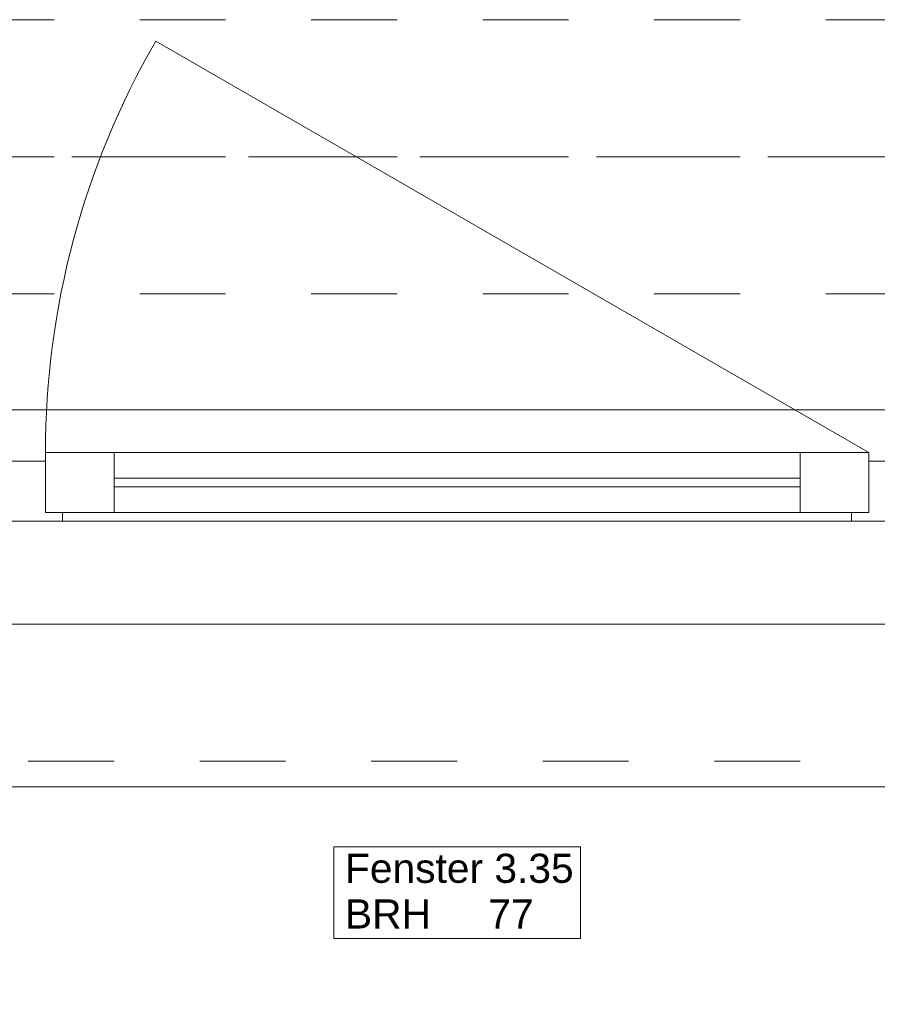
# Model space of a CAD drawing. Header units: metres. Extents: x -3.5 to 65.3, y -10.9 to 16.7.
# Tile 204 of 213: x 55.8 to 56.8, y -0.4 to 0.7. Entities that reach past the tile are written whole.
import ezdxf

# ---------------------------------------------------------------- set-up
doc = ezdxf.new("R2010")
doc.units = ezdxf.units.M
doc.header["$MEASUREMENT"] = 0
for name, pattern in [('Achse', [0.08, 0.04, -0.02, 0, -0.02]), ('Strichlinie doppelt', [0.218722, 0.105833, -0.042333, 0.028222, -0.042333]), ('Strichlinie eng', [0.046, 0.03, -0.016]), ('Untersicht', [0.04, 0.03, -0.01])]:
    doc.linetypes.add(name, pattern=pattern)
for name, color, linetype in [('451 - Universal.Achsen Raster', 7, 'Continuous'), ('603 - Struktur.Bodenplatte_ Decke Roh', 7, 'Continuous'), ('604 - Struktur.Wand Aussen', 7, 'Continuous'), ('608 - Struktur.Träger', 7, 'Continuous')]:
    doc.layers.add(name, color=color, linetype=linetype)
doc.styles.add('ERSTELLTER_STIL_1', font='txt')

msp = doc.modelspace()

# ---------------------------------------------------------------- linework, layer by layer
at = {"layer": '451 - Universal.Achsen Raster', "color": 160, "linetype": 'Strichlinie doppelt', "lineweight": 9, "true_color": 0x3232ff}
msp.add_line((64.935, 0.55), (-3.175, 0.55), dxfattribs=at)
at = {"layer": '603 - Struktur.Bodenplatte_ Decke Roh', "color": 7, "linetype": 'Continuous', "lineweight": 18, "flags": 128}
msp.add_lwpolyline([(55.22, 0.005), (62.275, 0.005)], dxfattribs=at)
at = {"layer": '604 - Struktur.Wand Aussen', "color": 7, "linetype": 'Continuous', "lineweight": 9}
for p, q in [((56.83, 0.205), (55.9986, 0.685)), ((55.16, 0.255), (57.54, 0.255)), ((55.25, -0.185), (57.45, -0.185))]:
    msp.add_line(p, q, dxfattribs=at)
at = {"layer": '604 - Struktur.Wand Aussen', "color": 7, "linetype": 'Strichlinie eng', "lineweight": 9}
for p, q in [((55.16, 0.255), (57.54, 0.255)), ((55.25, -0.155), (57.45, -0.155))]:
    msp.add_line(p, q, dxfattribs=at)
at = {"layer": '604 - Struktur.Wand Aussen', "color": 7, "linetype": 'Continuous', "lineweight": 13}
for p, q in [((55.87, 0.135), (55.87, 0.205)), ((55.87, 0.205), (55.95, 0.205)), ((55.95, 0.205), (56.75, 0.205)), ((55.95, 0.205), (55.95, 0.135)), ((56.75, 0.135), (56.75, 0.205)), ((56.75, 0.205), (56.83, 0.205)), ((56.83, 0.205), (56.83, 0.135)), ((55.83, 0.195), (55.85, 0.195)), ((55.85, 0.195), (55.87, 0.195)), ((55.87, 0.195), (55.87, 0.135)), ((56.83, 0.135), (56.83, 0.195)), ((56.83, 0.195), (56.85, 0.195)), ((55.95, 0.175), (56.75, 0.175)), ((56.75, 0.165), (55.95, 0.165)), ((55.87, 0.135), (55.89, 0.135)), ((55.95, 0.135), (55.87, 0.135)), ((55.89, 0.135), (55.89, 0.125)), ((56.75, 0.135), (55.95, 0.135)), ((56.83, 0.135), (56.75, 0.135)), ((56.81, 0.125), (56.81, 0.135)), ((56.81, 0.135), (56.83, 0.135)), ((55.85, 0.125), (55.81, 0.125)), ((55.89, 0.125), (55.85, 0.125)), ((56.81, 0.125), (55.89, 0.125)), ((56.85, 0.125), (56.81, 0.125))]:
    msp.add_line(p, q, dxfattribs=at)
at = {"layer": '604 - Struktur.Wand Aussen', "color": 7, "linetype": 'Continuous', "lineweight": 9, "flags": 128}
msp.add_lwpolyline([(56.2062, -0.3619), (56.4938, -0.3619), (56.4938, -0.3084), (56.4938, -0.255), (56.2062, -0.255), (56.2062, -0.3084)], close=True, dxfattribs=at)
at = {"layer": '604 - Struktur.Wand Aussen', "color": 7, "linetype": 'Continuous', "lineweight": 9}
msp.add_arc((56.83, 0.205), 0.96, 150, 180, dxfattribs=at)
at = {"layer": '608 - Struktur.Träger', "color": 7, "linetype": 'Untersicht', "lineweight": 13}
for p, q in [((0.38, 0.71), (61.88, 0.71)), ((0.38, 0.39), (61.88, 0.39))]:
    msp.add_line(p, q, dxfattribs=at)
at = {"layer": '608 - Struktur.Träger', "color": 7, "linetype": 'Achse', "lineweight": 9}
msp.add_line((0.38, 0.55), (61.88, 0.55), dxfattribs=at)

# ---------------------------------------------------------------- texts
at = {"layer": '604 - Struktur.Wand Aussen', "color": 7, "lineweight": 9, "char_height": 0.034, "style": 'ERSTELLTER_STIL_1'}
for s, insert, attachment_point in [('\\A1;{\\pql;\\pt0;\\fArial|b0|i0|c0|p38;Fenster 3.35}', (56.2193, -0.2974), 7), ('\\A1;{\\pql;\\pt0;\\fArial|b0|i0|c0|p38;}', (56.438, -0.3084), 1), ('\\A1;{\\pql;\\pt0;\\fArial|b0|i0|c0|p38;BRH}', (56.2193, -0.3162), 1), ('\\A1;{\\pql;\\pt0,0.02;\\fArial|b0|i0|c0|p38;77\\fArial|b0|i0|c0|p38;\\A1{\\H.66x;\\S^  ;}\\fArial|b0|i0|c0|p38;\\fArial|b0|i0|c0|p38;\\A1{\\H.66x;\\S^  ;}}', (56.3864, -0.3162), 1)]:
    msp.add_mtext(s, dxfattribs=dict(at, insert=insert, attachment_point=attachment_point))

doc.saveas('drawing.dxf')
